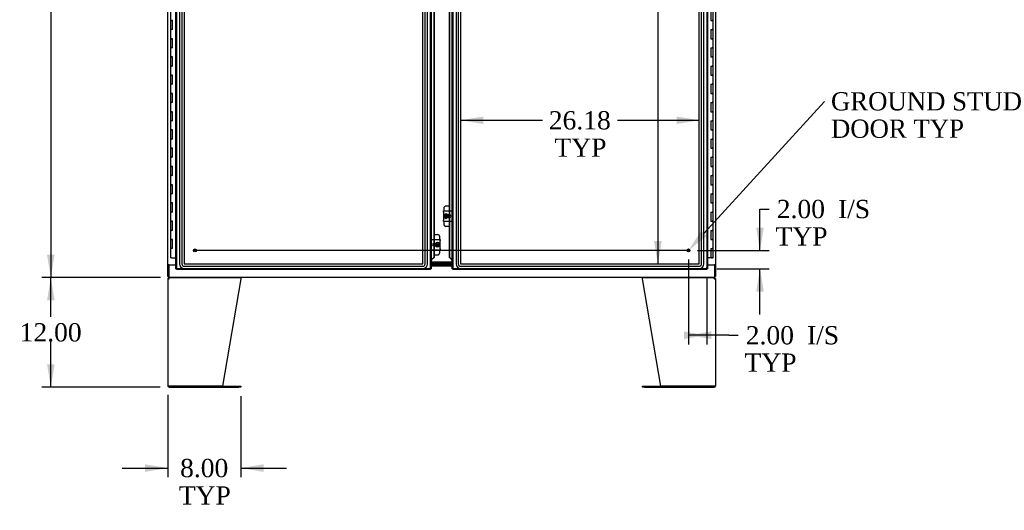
# Model space of a CAD drawing. Header units: inches. Extents: x 2 to 538, y -2 to 358.
# Tile 13 of 38: x 102 to 210, y 125 to 179. Entities that reach past the tile are written whole.
import ezdxf
from ezdxf import colors
from ezdxf.entities.mleader import LeaderData, LeaderLine
from ezdxf.enums import TextEntityAlignment as Align
from ezdxf.lldxf.tags import DXFTag
from ezdxf.math import Vec2, Vec3

# ---------------------------------------------------------------- set-up
doc = ezdxf.new("R2010")
doc.units = ezdxf.units.IN
doc.header["$MEASUREMENT"] = 0
for name, color, linetype in [('COM42667', 7, 'Continuous'), ('COM42780', 7, 'Continuous'), ('COM52167-15', 7, 'Continuous'), ('COM52168-15', 7, 'Continuous'), ('COM54746-68', 7, 'Continuous'), ('COM54926', 7, 'Continuous'), ('COM70098', 7, 'Continuous'), ('COM70220', 7, 'Continuous'), ('COM71188-5', 7, 'Continuous'), ('COM71190-2', 7, 'Continuous'), ('Default', 7, 'Continuous'), ('GSK86006', 7, 'Continuous'), ('SCC19011', 7, 'Continuous'), ('SPR20265', 7, 'Continuous'), ('STD26258', 7, 'Continuous'), ('WAF25035', 7, 'Continuous')]:
    doc.layers.add(name, color=color, linetype=linetype)
doc.styles.add('SEACAD_Times_New_Roman', font='times.ttf')
tags = doc.linetypes.add('CENTER2', pattern=[1.125, 0.75, -0.125, 0.125, -0.125]).pattern_tags.tags
tags[10:11] = [DXFTag(74, 4), DXFTag(75, 0), DXFTag(340, '0'), DXFTag(46, 0.0), DXFTag(50, 0.0), DXFTag(44, 0.0), DXFTag(45, 0.0)]
tags[8:9] = [DXFTag(74, 4), DXFTag(75, 0), DXFTag(340, '0'), DXFTag(46, 0.0), DXFTag(50, 0.0), DXFTag(44, 0.0), DXFTag(45, 0.0)]
tags[6:7] = [DXFTag(74, 4), DXFTag(75, 0), DXFTag(340, '0'), DXFTag(46, 0.0), DXFTag(50, 0.0), DXFTag(44, 0.0), DXFTag(45, 0.0)]
tags[4:5] = [DXFTag(74, 4), DXFTag(75, 0), DXFTag(340, '0'), DXFTag(46, 0.0), DXFTag(50, 0.0), DXFTag(44, 0.0), DXFTag(45, 0.0)]
tags = doc.linetypes.add('HIDDEN2', pattern=[0.1875, 0.125, -0.0625]).pattern_tags.tags
tags[6:7] = [DXFTag(74, 4), DXFTag(75, 0), DXFTag(340, '0'), DXFTag(46, 0.0), DXFTag(50, 0.0), DXFTag(44, 0.0), DXFTag(45, 0.0)]
tags[4:5] = [DXFTag(74, 4), DXFTag(75, 0), DXFTag(340, '0'), DXFTag(46, 0.0), DXFTag(50, 0.0), DXFTag(44, 0.0), DXFTag(45, 0.0)]
doc.dimstyles.new('HAMMOND_(STH_-_540x360)', dxfattribs={"dimtxt": 2, "dimasz": 2.5, "dimexe": 1, "dimexo": 1, "dimgap": 0.5, "dimtad": 0, "dimtih": 1, "dimtoh": 1, "dimzin": 0, "dimdsep": 46, "dimtxsty": 'SEACAD_Times_New_Roman', "dimblk1": '_SE_FILLED', "dimblk2": '_SE_FILLED', "dimsah": 1, "dimcen": 1, "dimadec": 0, "dimazin": 0, "dimtfac": 0.8, "dimtofl": 0, "dimtmove": 0, "dimatfit": 3, "dimfxl": 0, "dimtolj": 1, "dimtzin": 0, "dimarcsym": 0})

# ---------------------------------------------------------------- blocks, each defined once
blk = doc.blocks.new('SEANNOT_GROUP3')
at = {"layer": 'Default', "color": 7, "linetype": 'CENTER2'}
blk.add_line((175.52, 153.49), (121.26, 153.49), dxfattribs=at)
blk = doc.blocks.new('DMBLK3439')
at = {"layer": 'Default', "linetype": 'Continuous'}
for points in [[(105.11, 220.15), (105.94, 220.15), (105.53, 222.65)], [(105.11, 153.02), (105.53, 150.52), (105.94, 153.02)]]:
    blk.add_hatch(color=7, dxfattribs=at).paths.add_polyline_path(points)
at = {"layer": 'Default', "color": 7, "linetype": 'Continuous'}
for p, q in [((117.45, 222.65), (104.53, 222.65)), ((105.53, 222.65), (105.53, 188.29)), ((105.53, 185.59), (105.53, 150.52)), ((117.45, 150.52), (104.53, 150.52))]:
    blk.add_line(p, q, dxfattribs=at)
at = {"layer": 'Default', "color": 7, "linetype": 'Continuous', "style": 'SEACAD_Times_New_Roman'}
blk.add_text('72.13', height=2, dxfattribs=at).set_placement((102.11, 187.59), align=Align.TOP_LEFT)
blk = doc.blocks.new('_SE_FILLED')
at = {"color": 0}
blk.add_line((0, 0), (-1, 0), dxfattribs=at)
blk.add_solid([(0, 0), (-1, -0.1665), (-1, 0.1665), (0, 0)], dxfattribs=at)
blk = doc.blocks.new('DMBLK3453')
at = {"layer": 'Default', "linetype": 'Continuous'}
for points in [[(183.71, 155.99), (182.87, 155.99), (183.29, 153.49)], [(183.71, 148.99), (183.29, 151.49), (182.87, 148.99)]]:
    blk.add_hatch(color=7, dxfattribs=at).paths.add_polyline_path(points)
at = {"layer": 'Default', "color": 7, "linetype": 'Continuous'}
for p, q in [((183.29, 158.03), (184.29, 158.03)), ((183.29, 153.49), (183.29, 158.03)), ((176.45, 153.49), (184.29, 153.49)), ((178.55, 151.49), (184.29, 151.49)), ((183.29, 146.49), (183.29, 151.49))]:
    blk.add_line(p, q, dxfattribs=at)
at = {"layer": 'Default', "color": 7, "linetype": 'Continuous', "style": 'SEACAD_Times_New_Roman'}
for s, p in [('2.00', (185.13, 159.03)), ('I/S', (191.84, 159.03)), ('TYP', (184.99, 156.03))]:
    blk.add_text(s, height=2, dxfattribs=at).set_placement(p, align=Align.TOP_LEFT)
blk = doc.blocks.new('DMBLK3454')
at = {"layer": 'Default', "linetype": 'Continuous'}
for points in [[(174.95, 143.79), (177.45, 144.2), (174.95, 144.62)], [(177.95, 143.79), (177.95, 144.62), (175.45, 144.2)]]:
    blk.add_hatch(color=7, dxfattribs=at).paths.add_polyline_path(points)
at = {"layer": 'Default', "color": 7, "linetype": 'Continuous'}
for p, q in [((175.45, 152.49), (175.45, 143.2)), ((177.45, 150.4), (177.45, 143.2)), ((179.89, 144.2), (175.45, 144.2)), ((179.89, 144.2), (180.89, 144.2))]:
    blk.add_line(p, q, dxfattribs=at)
at = {"layer": 'Default', "color": 7, "linetype": 'Continuous', "style": 'SEACAD_Times_New_Roman'}
for s, p in [('2.00', (181.73, 145.2)), ('I/S', (188.44, 145.2)), ('TYP', (181.59, 142.2))]:
    blk.add_text(s, height=2, dxfattribs=at).set_placement(p, align=Align.TOP_LEFT)
blk = doc.blocks.new('DMBLK3460')
at = {"layer": 'Default', "linetype": 'Continuous'}
for points in [[(105.11, 148.02), (105.94, 148.02), (105.53, 150.52)], [(105.11, 141.02), (105.53, 138.52), (105.94, 141.02)]]:
    blk.add_hatch(color=7, dxfattribs=at).paths.add_polyline_path(points)
at = {"layer": 'Default', "color": 7, "linetype": 'Continuous'}
for p, q in [((117.56, 150.52), (104.53, 150.52)), ((105.53, 146.22), (105.53, 150.52)), ((105.53, 138.52), (105.53, 143.52)), ((117.5, 138.52), (104.53, 138.52))]:
    blk.add_line(p, q, dxfattribs=at)
at = {"layer": 'Default', "color": 7, "linetype": 'Continuous', "style": 'SEACAD_Times_New_Roman'}
blk.add_text('12.00', height=2, dxfattribs=at).set_placement((102.11, 145.52), align=Align.TOP_LEFT)
blk = doc.blocks.new('DMBLK3461')
at = {"layer": 'Default', "linetype": 'Continuous'}
for points in [[(115.86, 129.23), (118.36, 129.65), (115.86, 130.06)], [(128.86, 129.23), (128.86, 130.06), (126.36, 129.65)]]:
    blk.add_hatch(color=7, dxfattribs=at).paths.add_polyline_path(points)
at = {"layer": 'Default', "color": 7, "linetype": 'Continuous'}
for p, q in [((118.36, 137.67), (118.36, 128.65)), ((126.36, 137.52), (126.36, 128.65)), ((113.36, 129.65), (118.36, 129.65)), ((126.36, 129.65), (131.36, 129.65))]:
    blk.add_line(p, q, dxfattribs=at)
at = {"layer": 'Default', "color": 7, "linetype": 'Continuous', "style": 'SEACAD_Times_New_Roman'}
for s, p in [('8.00', (119.7, 130.65)), ('TYP', (119.56, 127.65))]:
    blk.add_text(s, height=2, dxfattribs=at).set_placement(p, align=Align.TOP_LEFT)
blk = doc.blocks.new('DMBLK3474')
at = {"layer": 'Default', "linetype": 'Continuous'}
for points in [[(171.67, 218.66), (172.51, 218.66), (172.09, 221.16)], [(171.67, 154.51), (172.09, 152.01), (172.51, 154.51)]]:
    blk.add_hatch(color=7, dxfattribs=at).paths.add_polyline_path(points)
at = {"layer": 'Default', "color": 7, "linetype": 'Continuous'}
for p, q in [((172.09, 221.16), (172.09, 188.29)), ((172.09, 182.59), (172.09, 152.01))]:
    blk.add_line(p, q, dxfattribs=at)
at = {"layer": 'Default', "color": 7, "linetype": 'Continuous', "style": 'SEACAD_Times_New_Roman'}
for s, p in [('69.15', (168.68, 187.59)), ('TYP', (169.29, 184.59))]:
    blk.add_text(s, height=2, dxfattribs=at).set_placement(p, align=Align.TOP_LEFT)
blk = doc.blocks.new('DMBLK3475')
at = {"layer": 'Default', "linetype": 'Continuous'}
for points in [[(152.96, 168.17), (150.46, 167.75), (152.96, 167.34)], [(174.14, 168.17), (174.14, 167.34), (176.64, 167.75)]]:
    blk.add_hatch(color=7, dxfattribs=at).paths.add_polyline_path(points)
at = {"layer": 'Default', "color": 7, "linetype": 'Continuous'}
for p, q in [((150.46, 167.75), (159.43, 167.75)), ((167.66, 167.75), (176.64, 167.75))]:
    blk.add_line(p, q, dxfattribs=at)
at = {"layer": 'Default', "color": 7, "linetype": 'Continuous', "style": 'SEACAD_Times_New_Roman'}
for s, p in [('26.18', (160.13, 168.75)), ('TYP', (160.75, 165.75))]:
    blk.add_text(s, height=2, dxfattribs=at).set_placement(p, align=Align.TOP_LEFT)

msp = doc.modelspace()

# ---------------------------------------------------------------- linework, layer by layer
at = {"layer": 'COM42667', "color": 7, "linetype": 'Continuous'}
for p, q in [((148.57, 157.688), (148.57, 157.831)), ((148.57, 157.831), (149.54, 157.831)), ((148.57, 157.688), (148.57, 156.797)), ((149.54, 157.831), (149.54, 157.688)), ((149.54, 156.797), (149.54, 157.688)), ((148.57, 156.654), (148.57, 156.797)), ((149.54, 156.654), (148.57, 156.654)), ((149.266, 157.383), (149.066, 157.383)), ((149.066, 157.102), (149.266, 157.102)), ((149.54, 156.797), (149.54, 156.654)), ((147.241, 154.564), (147.241, 154.707)), ((147.241, 154.707), (148.211, 154.707)), ((147.241, 154.564), (147.241, 153.673)), ((148.211, 154.707), (148.211, 154.564)), ((148.211, 153.673), (148.211, 154.564)), ((147.241, 153.53), (147.241, 153.673)), ((148.211, 153.53), (147.241, 153.53)), ((147.715, 154.259), (147.515, 154.259)), ((147.515, 153.978), (147.715, 153.978)), ((148.211, 153.673), (148.211, 153.53))]:
    msp.add_line(p, q, dxfattribs=at)
for centre, start, end in [((149.266, 157.243), 270, 90), ((147.515, 154.119), 90, 270)]:
    msp.add_arc(centre, 0.14, start, end, dxfattribs=at)
at = {"layer": 'COM42780', "color": 7, "linetype": 'Continuous'}
for p, q in [((148.609, 158.108), (148.609, 157.831)), ((149.238, 158.358), (148.859, 158.358)), ((148.609, 156.654), (148.609, 156.377)), ((149.109, 157.383), (149.109, 157.312)), ((149.109, 157.178), (149.109, 157.102)), ((149.238, 156.127), (148.859, 156.127)), ((147.544, 155.234), (147.922, 155.234)), ((148.172, 154.707), (148.172, 154.984)), ((147.672, 154.183), (147.672, 154.259)), ((147.672, 153.978), (147.672, 154.049)), ((148.172, 153.253), (148.172, 153.53)), ((147.544, 153.003), (147.922, 153.003))]:
    msp.add_line(p, q, dxfattribs=at)
for centre, start, end in [((148.859, 158.108), 90, 180), ((149.359, 157.671), 119.09774, 140.06757), ((149.359, 156.814), 219.93243, 240.90226), ((148.859, 156.377), 180, 270), ((147.422, 154.547), 39.93243, 60.90226), ((147.922, 154.984), 0, 90), ((147.422, 153.69), 299.09774, 320.06757), ((147.922, 153.253), 270, 0)]:
    msp.add_arc(centre, 0.25, start, end, dxfattribs=at)
at = {"layer": 'COM52167-15', "color": 7, "linetype": 'Continuous'}
for p, q in [((149.547, 151.493), (149.547, 221.89)), ((177.547, 221.89), (177.547, 151.493)), ((149.238, 157.831), (149.238, 187.529)), ((149.262, 157.831), (149.262, 187.529)), ((149.238, 157.102), (149.238, 157.383)), ((149.238, 152.723), (149.238, 156.654)), ((149.262, 157.102), (149.262, 157.383)), ((149.262, 152.723), (149.262, 156.654)), ((149.238, 152.723), (149.262, 152.723)), ((149.238, 152.723), (149.462, 152.491)), ((149.487, 152.491), (149.262, 152.723)), ((149.487, 152.491), (149.462, 152.491)), ((149.54, 152.368), (149.54, 151.493)), ((149.54, 151.493), (149.547, 151.493)), ((149.547, 151.493), (149.603, 151.493)), ((149.642, 151.493), (149.603, 151.493)), ((149.69, 151.541), (149.642, 151.493)), ((149.642, 151.493), (149.642, 151.454)), ((149.642, 151.398), (149.642, 151.454)), ((177.452, 151.398), (149.642, 151.398)), ((149.69, 151.541), (149.69, 151.541)), ((149.69, 151.541), (149.69, 151.541)), ((149.69, 151.541), (149.69, 151.541)), ((149.69, 151.541), (149.69, 151.541)), ((177.404, 151.541), (177.404, 151.541)), ((177.404, 151.541), (177.404, 151.541)), ((177.404, 151.541), (177.452, 151.493)), ((177.404, 151.541), (177.404, 151.541)), ((177.405, 151.541), (177.404, 151.541)), ((177.452, 151.493), (177.452, 151.454)), ((177.452, 151.493), (177.491, 151.493)), ((177.452, 151.398), (177.452, 151.454)), ((177.547, 151.493), (177.491, 151.493))]:
    msp.add_line(p, q, dxfattribs=at)
at = {"layer": 'COM52167-15', "color": 7, "linetype": 'HIDDEN2'}
for p, q in [((149.642, 151.493), (149.642, 221.89)), ((177.452, 221.89), (177.452, 151.493)), ((149.238, 157.383), (149.238, 157.831)), ((149.262, 157.383), (149.262, 157.831)), ((149.238, 156.654), (149.238, 157.102)), ((149.262, 156.654), (149.262, 157.102)), ((149.525, 152.448), (149.508, 152.448)), ((149.54, 152.368), (149.622, 152.368)), ((149.622, 152.368), (149.622, 151.493)), ((177.452, 151.493), (149.642, 151.493))]:
    msp.add_line(p, q, dxfattribs=at)
at = {"layer": 'COM52167-15', "color": 7, "linetype": 'Continuous'}
for centre, radius, start, end in [((148.898, 152.161), 0.675, 17.8886, 29.28531), ((150.172, 150.563), 1.09, 116.23673, 121.43872), ((148.712, 152.023), 1.09, 328.56128, 333.76327), ((178.382, 152.023), 1.09, 206.23673, 211.43872), ((176.923, 150.563), 1.09, 58.56128, 63.76327)]:
    msp.add_arc(centre, radius, start, end, dxfattribs=at)
msp.add_open_spline([(149.462, 152.491), (149.474, 152.483), (149.487, 152.474), (149.499, 152.466)], degree=3, dxfattribs=at)
at = {"layer": 'COM52167-15', "color": 7, "linetype": 'HIDDEN2'}
msp.add_open_spline([(149.499, 152.466), (149.502, 152.464), (149.505, 152.462), (149.523, 152.45), (149.539, 152.44), (149.567, 152.419), (149.581, 152.409), (149.604, 152.389), (149.614, 152.378), (149.622, 152.368)], degree=3, knots=[0.20132528, 0.20132528, 0.20132528, 0.20132528, 0.25, 0.25, 0.5, 0.5, 0.75, 0.75, 1, 1, 1, 1], dxfattribs=at)
at = {"layer": 'COM52168-15', "color": 7, "linetype": 'Continuous'}
for p, q in [((119.234, 151.493), (119.234, 221.89)), ((147.234, 221.89), (147.234, 151.493)), ((147.519, 184.405), (147.519, 154.707)), ((147.544, 184.405), (147.544, 154.707)), ((147.519, 154.259), (147.519, 153.978)), ((147.519, 153.53), (147.519, 152.723)), ((147.544, 154.259), (147.544, 153.978)), ((147.544, 153.53), (147.544, 152.723)), ((147.241, 151.493), (147.241, 152.368)), ((147.295, 152.491), (147.519, 152.723)), ((147.295, 152.491), (147.319, 152.491)), ((147.544, 152.723), (147.319, 152.491)), ((147.544, 152.723), (147.519, 152.723)), ((119.234, 151.493), (119.29, 151.493)), ((119.329, 151.493), (119.29, 151.493)), ((119.377, 151.541), (119.329, 151.493)), ((119.329, 151.493), (119.329, 151.454)), ((119.329, 151.398), (119.329, 151.454)), ((147.139, 151.398), (119.329, 151.398)), ((119.377, 151.541), (119.377, 151.541)), ((119.377, 151.541), (119.377, 151.541)), ((119.377, 151.541), (119.377, 151.541)), ((119.377, 151.541), (119.377, 151.541)), ((147.091, 151.541), (147.091, 151.541)), ((147.091, 151.541), (147.091, 151.541)), ((147.092, 151.541), (147.091, 151.541)), ((147.091, 151.541), (147.091, 151.541)), ((147.106, 151.526), (147.139, 151.493)), ((147.139, 151.493), (147.178, 151.493)), ((147.139, 151.493), (147.139, 151.454)), ((147.139, 151.398), (147.139, 151.454)), ((147.234, 151.493), (147.178, 151.493)), ((147.234, 151.493), (147.241, 151.493))]:
    msp.add_line(p, q, dxfattribs=at)
at = {"layer": 'COM52168-15', "color": 7, "linetype": 'HIDDEN2'}
for p, q in [((119.329, 151.493), (119.329, 221.89)), ((147.139, 221.89), (147.139, 151.493)), ((147.519, 154.707), (147.519, 154.259)), ((147.544, 154.707), (147.544, 154.259)), ((147.519, 153.978), (147.519, 153.53)), ((147.544, 153.978), (147.544, 153.53)), ((147.241, 152.368), (147.16, 152.368)), ((147.16, 151.493), (147.16, 152.368)), ((147.273, 152.448), (147.256, 152.448)), ((147.139, 151.493), (119.329, 151.493)), ((147.091, 151.541), (147.093, 151.539)), ((147.093, 151.539), (147.106, 151.526))]:
    msp.add_line(p, q, dxfattribs=at)
at = {"layer": 'COM52168-15', "color": 7, "linetype": 'Continuous'}
for centre, radius, start, end in [((147.883, 152.161), 0.675, 150.71469, 162.1114), ((119.859, 150.563), 1.09, 116.23673, 121.43872), ((118.399, 152.023), 1.09, 328.56128, 333.76327), ((148.069, 152.023), 1.09, 206.23673, 211.43872), ((146.61, 150.563), 1.09, 58.56128, 63.76327)]:
    msp.add_arc(centre, radius, start, end, dxfattribs=at)
at = {"layer": 'COM52168-15', "color": 7, "linetype": 'HIDDEN2'}
msp.add_open_spline([(147.16, 152.368), (147.167, 152.378), (147.178, 152.389), (147.201, 152.409), (147.214, 152.419), (147.243, 152.44), (147.258, 152.45), (147.276, 152.462), (147.279, 152.464), (147.282, 152.466)], degree=3, knots=[0, 0, 0, 0, 0.25, 0.25, 0.5, 0.5, 0.75, 0.75, 0.79867471, 0.79867471, 0.79867471, 0.79867471], dxfattribs=at)
at = {"layer": 'COM52168-15', "color": 7, "linetype": 'Continuous'}
msp.add_open_spline([(147.282, 152.466), (147.295, 152.474), (147.307, 152.483), (147.319, 152.491)], degree=3, dxfattribs=at)
at = {"layer": 'COM54746-68', "color": 7, "linetype": 'Continuous'}
for p, q in [((118.632, 179.692), (118.632, 178.692)), ((177.916, 179.692), (177.916, 178.692)), ((178.149, 178.692), (178.149, 179.692)), ((118.632, 178.692), (118.749, 178.692)), ((118.749, 178.692), (118.632, 178.692)), ((118.632, 178.692), (118.632, 177.692)), ((118.866, 178.692), (118.749, 178.692)), ((118.866, 177.692), (118.866, 178.692)), ((177.916, 178.692), (178.032, 178.692)), ((178.149, 178.692), (178.032, 178.692)), ((178.032, 178.692), (178.149, 178.692)), ((178.149, 177.692), (178.149, 178.692)), ((118.632, 177.692), (118.749, 177.692)), ((118.632, 177.692), (118.632, 176.692)), ((118.749, 177.692), (118.632, 177.692)), ((118.866, 177.692), (118.749, 177.692)), ((177.916, 177.692), (177.916, 176.692)), ((177.916, 177.692), (178.032, 177.692)), ((178.149, 177.692), (178.032, 177.692)), ((178.032, 177.692), (178.149, 177.692)), ((178.149, 176.692), (178.149, 177.692)), ((118.632, 176.692), (118.749, 176.692)), ((118.749, 176.692), (118.632, 176.692)), ((118.632, 176.692), (118.632, 175.692)), ((118.866, 176.692), (118.749, 176.692)), ((118.866, 175.692), (118.866, 176.692)), ((177.916, 176.692), (178.032, 176.692)), ((178.149, 176.692), (178.032, 176.692)), ((178.032, 176.692), (178.149, 176.692)), ((178.149, 175.692), (178.149, 176.692)), ((118.632, 175.692), (118.749, 175.692)), ((118.632, 175.692), (118.632, 174.692)), ((118.749, 175.692), (118.632, 175.692)), ((118.866, 175.692), (118.749, 175.692)), ((177.916, 175.692), (177.916, 174.692)), ((177.916, 175.692), (178.032, 175.692)), ((178.149, 175.692), (178.032, 175.692)), ((178.032, 175.692), (178.149, 175.692)), ((178.149, 174.692), (178.149, 175.692)), ((118.632, 174.692), (118.749, 174.692)), ((118.749, 174.692), (118.632, 174.692)), ((118.632, 174.692), (118.632, 173.692)), ((118.866, 174.692), (118.749, 174.692)), ((118.866, 173.692), (118.866, 174.692)), ((177.916, 174.692), (178.032, 174.692)), ((178.149, 174.692), (178.032, 174.692)), ((178.032, 174.692), (178.149, 174.692)), ((178.149, 173.692), (178.149, 174.692)), ((118.632, 173.692), (118.749, 173.692)), ((118.632, 173.692), (118.632, 172.692)), ((118.749, 173.692), (118.632, 173.692)), ((118.866, 173.692), (118.749, 173.692)), ((177.916, 173.692), (177.916, 172.692)), ((177.916, 173.692), (178.032, 173.692)), ((178.149, 173.692), (178.032, 173.692)), ((178.032, 173.692), (178.149, 173.692)), ((178.149, 172.692), (178.149, 173.692)), ((118.632, 172.692), (118.749, 172.692)), ((118.749, 172.692), (118.632, 172.692)), ((118.632, 172.692), (118.632, 171.692)), ((118.632, 171.692), (118.749, 171.692)), ((118.632, 171.692), (118.632, 170.692)), ((118.749, 171.692), (118.632, 171.692)), ((118.866, 172.692), (118.749, 172.692)), ((118.866, 171.692), (118.749, 171.692)), ((118.866, 171.692), (118.866, 172.692)), ((177.916, 172.692), (178.032, 172.692)), ((177.916, 171.692), (177.916, 170.692)), ((177.916, 171.692), (178.032, 171.692)), ((178.149, 172.692), (178.032, 172.692)), ((178.032, 172.692), (178.149, 172.692)), ((178.149, 171.692), (178.032, 171.692)), ((178.032, 171.692), (178.149, 171.692)), ((178.149, 171.692), (178.149, 172.692)), ((178.149, 170.692), (178.149, 171.692)), ((118.632, 170.692), (118.749, 170.692)), ((118.749, 170.692), (118.632, 170.692)), ((118.632, 170.692), (118.632, 169.692)), ((118.866, 170.692), (118.749, 170.692)), ((118.866, 169.692), (118.866, 170.692)), ((177.916, 170.692), (178.032, 170.692)), ((178.149, 170.692), (178.032, 170.692)), ((178.032, 170.692), (178.149, 170.692)), ((178.149, 169.692), (178.149, 170.692)), ((118.632, 169.692), (118.749, 169.692)), ((118.632, 169.692), (118.632, 168.692)), ((118.749, 169.692), (118.632, 169.692)), ((118.866, 169.692), (118.749, 169.692)), ((177.916, 169.692), (177.916, 168.692)), ((177.916, 169.692), (178.032, 169.692)), ((178.149, 169.692), (178.032, 169.692)), ((178.032, 169.692), (178.149, 169.692)), ((178.149, 168.692), (178.149, 169.692)), ((118.632, 168.692), (118.749, 168.692)), ((118.749, 168.692), (118.632, 168.692)), ((118.632, 168.692), (118.632, 167.692)), ((118.866, 168.692), (118.749, 168.692)), ((118.866, 167.692), (118.866, 168.692)), ((177.916, 168.692), (178.032, 168.692)), ((178.149, 168.692), (178.032, 168.692)), ((178.032, 168.692), (178.149, 168.692)), ((178.149, 167.692), (178.149, 168.692)), ((118.632, 167.692), (118.749, 167.692)), ((118.632, 167.692), (118.632, 166.692)), ((118.749, 167.692), (118.632, 167.692)), ((118.866, 167.692), (118.749, 167.692)), ((177.916, 167.692), (177.916, 166.692)), ((177.916, 167.692), (178.032, 167.692)), ((178.149, 167.692), (178.032, 167.692)), ((178.032, 167.692), (178.149, 167.692)), ((178.149, 166.692), (178.149, 167.692)), ((118.632, 166.692), (118.749, 166.692)), ((118.749, 166.692), (118.632, 166.692)), ((118.632, 166.692), (118.632, 165.692)), ((118.866, 166.692), (118.749, 166.692)), ((118.866, 165.692), (118.866, 166.692)), ((177.916, 166.692), (178.032, 166.692)), ((178.149, 166.692), (178.032, 166.692)), ((178.032, 166.692), (178.149, 166.692)), ((178.149, 165.692), (178.149, 166.692)), ((118.632, 165.692), (118.749, 165.692)), ((118.632, 165.692), (118.632, 164.692)), ((118.749, 165.692), (118.632, 165.692)), ((118.866, 165.692), (118.749, 165.692)), ((177.916, 165.692), (177.916, 164.692)), ((177.916, 165.692), (178.032, 165.692)), ((178.149, 165.692), (178.032, 165.692)), ((178.032, 165.692), (178.149, 165.692)), ((178.149, 164.692), (178.149, 165.692)), ((118.632, 164.692), (118.749, 164.692)), ((118.749, 164.692), (118.632, 164.692)), ((118.632, 164.692), (118.632, 163.692)), ((118.866, 164.692), (118.749, 164.692)), ((118.866, 163.692), (118.866, 164.692)), ((177.916, 164.692), (178.032, 164.692)), ((178.149, 164.692), (178.032, 164.692)), ((178.032, 164.692), (178.149, 164.692)), ((178.149, 163.692), (178.149, 164.692)), ((118.632, 163.692), (118.749, 163.692)), ((118.632, 163.692), (118.632, 162.692)), ((118.749, 163.692), (118.632, 163.692)), ((118.866, 163.692), (118.749, 163.692)), ((177.916, 163.692), (177.916, 162.692)), ((177.916, 163.692), (178.032, 163.692)), ((178.149, 163.692), (178.032, 163.692)), ((178.032, 163.692), (178.149, 163.692)), ((178.149, 162.692), (178.149, 163.692)), ((118.632, 162.692), (118.749, 162.692)), ((118.749, 162.692), (118.632, 162.692)), ((118.632, 162.692), (118.632, 161.692)), ((118.866, 162.692), (118.749, 162.692)), ((118.866, 161.692), (118.866, 162.692)), ((177.916, 162.692), (178.032, 162.692)), ((178.149, 162.692), (178.032, 162.692)), ((178.032, 162.692), (178.149, 162.692)), ((178.149, 161.692), (178.149, 162.692)), ((118.632, 161.692), (118.749, 161.692)), ((118.632, 161.692), (118.632, 160.692)), ((118.749, 161.692), (118.632, 161.692)), ((118.866, 161.692), (118.749, 161.692)), ((177.916, 161.692), (177.916, 160.692)), ((177.916, 161.692), (178.032, 161.692)), ((178.149, 161.692), (178.032, 161.692)), ((178.032, 161.692), (178.149, 161.692)), ((178.149, 160.692), (178.149, 161.692)), ((118.632, 160.692), (118.749, 160.692)), ((118.749, 160.692), (118.632, 160.692)), ((118.632, 160.692), (118.632, 159.692)), ((118.866, 160.692), (118.749, 160.692)), ((118.866, 159.692), (118.866, 160.692)), ((177.916, 160.692), (178.032, 160.692)), ((178.149, 160.692), (178.032, 160.692)), ((178.032, 160.692), (178.149, 160.692)), ((178.149, 159.692), (178.149, 160.692)), ((118.632, 159.692), (118.749, 159.692)), ((118.632, 159.692), (118.632, 158.692)), ((118.749, 159.692), (118.632, 159.692)), ((118.866, 159.692), (118.749, 159.692)), ((177.916, 159.692), (177.916, 158.692)), ((177.916, 159.692), (178.032, 159.692)), ((178.149, 159.692), (178.032, 159.692)), ((178.032, 159.692), (178.149, 159.692)), ((178.149, 158.692), (178.149, 159.692)), ((118.632, 158.692), (118.749, 158.692)), ((118.749, 158.692), (118.632, 158.692)), ((118.632, 158.692), (118.632, 157.692)), ((118.632, 157.692), (118.749, 157.692)), ((118.632, 157.692), (118.632, 156.692)), ((118.749, 157.692), (118.632, 157.692)), ((118.866, 158.692), (118.749, 158.692)), ((118.866, 157.692), (118.749, 157.692)), ((118.866, 157.692), (118.866, 158.692)), ((177.916, 158.692), (178.032, 158.692)), ((177.916, 157.692), (177.916, 156.692)), ((177.916, 157.692), (178.032, 157.692)), ((178.149, 158.692), (178.032, 158.692)), ((178.032, 158.692), (178.149, 158.692)), ((178.149, 157.692), (178.032, 157.692)), ((178.032, 157.692), (178.149, 157.692)), ((178.149, 157.692), (178.149, 158.692)), ((178.149, 156.692), (178.149, 157.692)), ((118.632, 156.692), (118.749, 156.692)), ((118.749, 156.692), (118.632, 156.692)), ((118.632, 156.692), (118.632, 155.692)), ((118.866, 156.692), (118.749, 156.692)), ((118.866, 155.692), (118.866, 156.692)), ((177.916, 156.692), (178.032, 156.692)), ((178.149, 156.692), (178.032, 156.692)), ((178.032, 156.692), (178.149, 156.692)), ((178.149, 155.692), (178.149, 156.692)), ((118.632, 155.692), (118.749, 155.692)), ((118.632, 155.692), (118.632, 154.692)), ((118.749, 155.692), (118.632, 155.692)), ((118.866, 155.692), (118.749, 155.692)), ((177.916, 155.692), (177.916, 154.692)), ((177.916, 155.692), (178.032, 155.692)), ((178.149, 155.692), (178.032, 155.692)), ((178.032, 155.692), (178.149, 155.692)), ((178.149, 154.692), (178.149, 155.692)), ((118.632, 154.692), (118.749, 154.692)), ((118.749, 154.692), (118.632, 154.692)), ((118.632, 154.692), (118.632, 153.692)), ((118.866, 154.692), (118.749, 154.692)), ((118.866, 153.692), (118.866, 154.692)), ((177.916, 154.692), (178.032, 154.692)), ((178.149, 154.692), (178.032, 154.692)), ((178.032, 154.692), (178.149, 154.692)), ((178.149, 153.692), (178.149, 154.692)), ((118.632, 153.692), (118.749, 153.692)), ((118.632, 153.692), (118.632, 152.692)), ((118.749, 153.692), (118.632, 153.692)), ((118.866, 153.692), (118.749, 153.692)), ((177.916, 153.692), (177.916, 152.692)), ((177.916, 153.692), (178.032, 153.692)), ((178.149, 153.692), (178.032, 153.692)), ((178.032, 153.692), (178.149, 153.692)), ((178.149, 152.692), (178.149, 153.692)), ((118.749, 152.692), (118.632, 152.692)), ((118.749, 152.692), (119.234, 152.692)), ((177.916, 152.692), (177.547, 152.692)), ((178.149, 152.692), (177.916, 152.692)), ((177.97, 152.657), (177.97, 152.683)), ((177.97, 152.683), (178.02, 152.683)), ((178.02, 152.657), (177.97, 152.657)), ((177.982, 152.692), (177.982, 152.683)), ((178.045, 152.683), (178.02, 152.683)), ((178.045, 152.657), (178.02, 152.657)), ((178.045, 152.683), (178.095, 152.683)), ((178.095, 152.657), (178.045, 152.657)), ((178.082, 152.683), (178.082, 152.692)), ((178.095, 152.683), (178.095, 152.657))]:
    msp.add_line(p, q, dxfattribs=at)
at = {"layer": 'COM54926', "color": 7, "linetype": 'Continuous'}
for p, q in [((118.359, 150.38), (118.359, 138.666)), ((118.359, 150.38), (118.502, 150.38)), ((118.464, 150.409), (118.389, 150.467)), ((118.502, 150.428), (118.502, 150.523)), ((118.502, 150.38), (118.502, 150.467)), ((118.502, 150.38), (118.502, 150.38)), ((118.56, 150.523), (126.348, 150.523)), ((126.359, 150.38), (124.359, 138.618)), ((126.359, 150.467), (126.359, 150.38)), ((170.422, 150.38), (170.422, 150.467)), ((172.422, 138.618), (170.422, 150.38)), ((170.433, 150.523), (178.222, 150.523)), ((178.279, 150.428), (178.279, 150.523)), ((178.279, 150.467), (178.279, 150.38)), ((178.279, 150.38), (178.422, 150.38)), ((178.279, 150.38), (178.279, 150.38)), ((178.317, 150.409), (178.393, 150.467)), ((178.422, 150.38), (178.422, 138.666)), ((118.502, 138.618), (118.368, 138.618)), ((118.368, 138.618), (118.502, 138.618)), ((124.359, 138.618), (118.502, 138.618)), ((118.502, 138.618), (126.139, 138.618)), ((118.502, 138.523), (126.139, 138.523)), ((126.139, 138.618), (126.359, 138.618)), ((126.359, 138.523), (126.139, 138.523)), ((126.359, 138.618), (126.359, 138.523)), ((170.423, 138.523), (170.423, 138.618)), ((170.423, 138.618), (170.643, 138.618)), ((170.643, 138.523), (170.423, 138.523)), ((170.643, 138.618), (178.279, 138.618)), ((170.643, 138.523), (178.279, 138.523)), ((178.279, 138.618), (172.422, 138.618)), ((178.279, 138.618), (178.414, 138.618)), ((178.414, 138.618), (178.279, 138.618))]:
    msp.add_line(p, q, dxfattribs=at)
for centre, radius, start, end in [((118.502, 150.38), 0.143, 142.41616, 180), ((118.502, 150.38), 0.143, 90, 142.41616), ((118.502, 150.38), 0.048, 142.41616, 180), ((118.502, 150.38), 0.048, 90.00014, 142.41602), ((178.279, 150.38), 0.143, 37.58384, 90), ((178.279, 150.38), 0.048, 37.58398, 89.99986), ((178.279, 150.38), 0.048, 0, 37.58384), ((178.279, 150.38), 0.143, 0, 37.58384), ((118.502, 138.666), 0.143, 180, 199.61294), ((118.502, 138.666), 0.143, 199.61294, 270), ((178.279, 138.666), 0.143, 270, 340.38706), ((178.279, 138.666), 0.143, 340.38706, 0)]:
    msp.add_arc(centre, radius, start, end, dxfattribs=at)
for centre, major_axis, start_param, end_param in [((118.502, 138.666), (0.143, 0), 3.1415927, 3.483903), ((178.279, 138.666), (-0.143, 0), 2.7992823, 3.1415927)]:
    msp.add_ellipse(centre, major_axis=major_axis, ratio=0.9983596, start_param=start_param, end_param=end_param, dxfattribs=at)
for points in [[(118.502, 150.467), (118.512, 150.485), (118.521, 150.499), (118.541, 150.518), (118.55, 150.523), (118.56, 150.523)], [(126.348, 150.523), (126.35, 150.523), (126.352, 150.518), (126.356, 150.499), (126.357, 150.485), (126.359, 150.467)], [(170.422, 150.467), (170.424, 150.485), (170.426, 150.499), (170.429, 150.518), (170.431, 150.523), (170.433, 150.523)], [(178.222, 150.523), (178.231, 150.523), (178.241, 150.518), (178.26, 150.499), (178.27, 150.485), (178.279, 150.467)]]:
    msp.add_open_spline(points, degree=3, knots=[0, 0, 0, 0, 0.5, 0.5, 1, 1, 1, 1], dxfattribs=at)
at = {"layer": 'COM70098', "color": 7, "linetype": 'Continuous'}
for p, q in [((149.54, 152.213), (147.241, 152.213)), ((149.54, 152.118), (147.241, 152.118)), ((147.241, 151.993), (149.54, 151.993)), ((147.241, 151.898), (149.54, 151.898))]:
    msp.add_line(p, q, dxfattribs=at)
at = {"layer": 'COM70220', "color": 7, "linetype": 'HIDDEN2'}
for p, q in [((119.645, 221.159), (119.645, 152.012)), ((119.646, 221.159), (119.646, 152.012)), ((119.895, 221.159), (119.895, 152.012)), ((120.144, 221.159), (120.144, 152.012)), ((120.145, 221.159), (120.145, 152.012)), ((146.323, 152.012), (146.323, 221.159)), ((146.324, 152.012), (146.324, 221.159)), ((146.573, 152.012), (146.573, 221.159)), ((146.822, 152.012), (146.822, 221.159)), ((146.823, 152.012), (146.823, 221.159)), ((149.958, 221.159), (149.958, 152.012)), ((149.959, 221.159), (149.959, 152.012)), ((150.208, 221.159), (150.208, 152.012)), ((150.457, 221.159), (150.457, 152.012)), ((150.458, 221.159), (150.458, 152.012)), ((176.636, 152.012), (176.636, 221.159)), ((176.637, 152.012), (176.637, 221.159)), ((176.886, 152.012), (176.886, 221.159)), ((177.135, 152.012), (177.135, 221.159)), ((177.136, 152.012), (177.136, 221.159)), ((120.145, 152.012), (146.323, 152.012)), ((120.145, 152.011), (146.323, 152.011)), ((120.145, 151.762), (146.323, 151.762)), ((120.145, 151.513), (146.323, 151.513)), ((120.145, 151.512), (146.323, 151.512)), ((150.458, 152.012), (176.636, 152.012)), ((150.458, 152.011), (176.636, 152.011)), ((150.458, 151.762), (176.636, 151.762)), ((150.458, 151.513), (176.636, 151.513)), ((150.458, 151.512), (176.636, 151.512))]:
    msp.add_line(p, q, dxfattribs=at)
for centre, radius, start, end in [((120.145, 152.012), 0.5, 180, 270), ((120.145, 152.012), 0.499, 180, 270), ((120.145, 152.012), 0.25, 180, 270), ((120.145, 152.012), 0.001, 180, 270), ((146.323, 152.012), 0.5, 270, 0), ((146.323, 152.012), 0.001, 270, 360), ((146.323, 152.012), 0.25, 270, 360), ((146.323, 152.012), 0.499, 270, 0), ((150.458, 152.012), 0.5, 180, 270), ((150.458, 152.012), 0.499, 180, 270), ((150.458, 152.012), 0.25, 180, 270), ((150.458, 152.012), 0.001, 180, 270), ((176.636, 152.012), 0.5, 270, 0), ((176.636, 152.012), 0.001, 270, 0), ((176.636, 152.012), 0.25, 270, 0), ((176.636, 152.012), 0.499, 270, 0)]:
    msp.add_arc(centre, radius, start, end, dxfattribs=at)
at = {"layer": 'COM71188-5', "color": 7, "linetype": 'Continuous'}
for p, q in [((118.359, 151.898), (118.359, 221.273)), ((178.422, 221.273), (178.422, 151.898)), ((118.359, 151.898), (118.359, 151.868)), ((118.502, 151.898), (118.359, 151.898)), ((118.359, 150.618), (118.359, 151.868)), ((118.454, 151.868), (118.359, 151.868)), ((118.454, 151.898), (118.454, 151.868)), ((118.502, 151.898), (119.234, 151.898)), ((177.547, 151.898), (178.279, 151.898)), ((178.422, 151.898), (178.279, 151.898)), ((178.327, 151.868), (178.327, 151.898)), ((178.327, 151.868), (178.422, 151.868)), ((178.422, 151.868), (178.422, 151.898)), ((178.422, 151.868), (178.422, 150.618)), ((118.359, 150.618), (118.454, 150.618)), ((178.422, 150.618), (178.327, 150.618))]:
    msp.add_line(p, q, dxfattribs=at)
at = {"layer": 'COM71190-2', "color": 7, "linetype": 'Continuous'}
for p, q in [((118.454, 151.868), (118.454, 150.666)), ((119.234, 151.868), (118.454, 151.868)), ((147.241, 151.803), (149.54, 151.803)), ((178.327, 151.868), (177.547, 151.868)), ((178.327, 150.666), (178.327, 151.868)), ((118.454, 150.666), (118.454, 150.523)), ((178.327, 150.523), (118.454, 150.523)), ((178.327, 150.523), (178.327, 150.666))]:
    msp.add_line(p, q, dxfattribs=at)
at = {"layer": 'GSK86006', "color": 7, "linetype": 'Continuous'}
for p, q in [((149.54, 152.118), (147.241, 152.118)), ((149.54, 151.993), (147.241, 151.993))]:
    msp.add_line(p, q, dxfattribs=at)
at = {"layer": 'SCC19011', "color": 7, "linetype": 'Continuous'}
for p, q in [((148.859, 157.484), (148.644, 157.351)), ((148.644, 157.351), (148.644, 157.277)), ((148.644, 157.277), (148.644, 157.209)), ((148.665, 157.277), (148.644, 157.277)), ((148.644, 157.209), (148.644, 157.134)), ((148.644, 157.209), (148.665, 157.209)), ((148.644, 157.134), (148.859, 157.002)), ((148.675, 157.277), (148.665, 157.277)), ((148.665, 157.209), (148.675, 157.209)), ((149.044, 157.277), (148.675, 157.277)), ((148.675, 157.209), (149.044, 157.209)), ((149.074, 157.351), (148.859, 157.484)), ((148.859, 157.002), (149.074, 157.134)), ((149.054, 157.277), (149.044, 157.277)), ((149.044, 157.209), (149.054, 157.209)), ((149.074, 157.277), (149.054, 157.277)), ((149.054, 157.209), (149.074, 157.209)), ((149.074, 157.277), (149.074, 157.351)), ((149.074, 157.209), (149.074, 157.277)), ((149.074, 157.134), (149.074, 157.209)), ((147.922, 154.36), (147.707, 154.227)), ((147.707, 154.227), (147.707, 154.153)), ((147.707, 154.153), (147.707, 154.085)), ((147.727, 154.153), (147.707, 154.153)), ((147.707, 154.085), (147.707, 154.01)), ((147.707, 154.085), (147.727, 154.085)), ((147.707, 154.01), (147.922, 153.878)), ((147.738, 154.153), (147.727, 154.153)), ((147.727, 154.085), (147.738, 154.085)), ((148.106, 154.153), (147.738, 154.153)), ((147.738, 154.085), (148.106, 154.085)), ((148.137, 154.227), (147.922, 154.36)), ((147.922, 153.878), (148.137, 154.01)), ((148.117, 154.153), (148.106, 154.153)), ((148.106, 154.085), (148.117, 154.085)), ((148.137, 154.153), (148.117, 154.153)), ((148.117, 154.085), (148.137, 154.085)), ((148.137, 154.153), (148.137, 154.227)), ((148.137, 154.085), (148.137, 154.153)), ((148.137, 154.01), (148.137, 154.085))]:
    msp.add_line(p, q, dxfattribs=at)
for centre, radius, start, end in [((148.859, 157.243), 0.187, 10.44743, 169.55257), ((148.859, 157.243), 0.187, 190.44743, 349.55257), ((147.922, 154.119), 0.188, 10.44743, 169.55257), ((147.922, 154.119), 0.187, 190.44743, 349.55257)]:
    msp.add_arc(centre, radius, start, end, dxfattribs=at)
at = {"layer": 'SPR20265', "color": 7, "linetype": 'Continuous'}
msp.add_line((149.044, 157.427), (149.036, 157.419), dxfattribs=at)
for points, knots in [([(149.086, 157.131), (149.087, 157.135), (149.102, 157.166), (149.117, 157.231), (149.105, 157.323), (149.072, 157.386), (149.045, 157.415), (149.039, 157.422)], [0.77157993, 0.77157993, 0.77157993, 0.77157993, 0.773065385, 0.783856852, 0.794648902, 0.805438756, 0.808730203, 0.808730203, 0.808730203, 0.808730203]), ([(149.077, 157.101), (149.091, 157.122), (149.113, 157.17), (149.125, 157.25), (149.11, 157.329), (149.088, 157.369), (149.078, 157.384)], [0.958103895, 0.958103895, 0.958103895, 0.958103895, 0.966838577, 0.976538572, 0.987275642, 0.993634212, 0.993634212, 0.993634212, 0.993634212]), ([(147.704, 154.26), (147.691, 154.239), (147.668, 154.191), (147.657, 154.111), (147.672, 154.032), (147.694, 153.992), (147.703, 153.977)], [0.958103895, 0.958103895, 0.958103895, 0.958103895, 0.966838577, 0.976538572, 0.987275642, 0.993634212, 0.993634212, 0.993634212, 0.993634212])]:
    msp.add_open_spline(points, degree=3, knots=knots, dxfattribs=at)
at = {"layer": 'STD26258', "color": 7, "linetype": 'HIDDEN2'}
for centre, radius in [((121.329, 153.493), 0.156), ((121.329, 153.493), 0.125), ((121.329, 153.493), 0.0944), ((175.452, 153.493), 0.156), ((175.452, 153.493), 0.125), ((175.452, 153.493), 0.0944)]:
    msp.add_circle(centre, radius, dxfattribs=at)
at = {"layer": 'WAF25035', "color": 7, "linetype": 'Continuous'}
for centre in [(148.859, 157.243), (147.922, 154.119)]:
    msp.add_circle(centre, 0.25, dxfattribs=at)

# ---------------------------------------------------------------- block references
at = {"layer": 'Default'}
msp.add_blockref('SEANNOT_GROUP3', (0, 0), dxfattribs=at)

# ---------------------------------------------------------------- dimensions: what is measured, and where the dimension line sits
at = {"layer": 'Default', "color": 7, "linetype": 'Continuous'}
for base, p1, p2, angle, text, picture, middle in [((105.525438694, 222.648003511), (118.45421414, 222.648003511), (118.45421414, 150.523003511), 270, '\\A1;<>', 'DMBLK3439', (105.525438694, 186.585503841)), ((172.09, 221.16), (176.636, 221.16), (176.636, 152.011), 270, '\\A1;<>\\PTYP', 'DMBLK3474', (172.09, 186.586)), ((150.457, 167.754), (150.457, 152.012), (176.637, 152.012), 0, '\\A1;<>\\PTYP', 'DMBLK3475', (163.547, 167.754)), ((105.525, 138.523), (118.502, 138.523), (118.56, 150.523), 89.72522, '\\A1;<>', 'DMBLK3460', (105.525, 144.523))]:
    dim = msp.add_linear_dim(base=base, p1=p1, p2=p2, angle=angle, text=text, dimstyle='HAMMOND_(STH_-_540x360)', dxfattribs=at)
    dim.commit()
    dim.dimension.update_dxf_attribs({"geometry": picture, "text_midpoint": middle, "dimtype": 161})
dim = msp.add_linear_dim(base=(183.289, 153.493), p1=(177.547, 151.493), p2=(175.452, 153.493), angle=90, text='\\A1;<> I/S\\PTYP', dimstyle='HAMMOND_(STH_-_540x360)', override={"dimtmove": 1}, dxfattribs=at)
dim.commit()
dim.dimension.update_dxf_attribs({"geometry": 'DMBLK3453', "text_midpoint": (184.289, 158.032), "dimtype": 160})
dim = msp.add_linear_dim(base=(175.452, 144.203), p1=(177.452, 151.398), p2=(175.452, 153.493), text='\\A1;<> I/S\\PTYP', dimstyle='HAMMOND_(STH_-_540x360)', override={"dimtmove": 1}, dxfattribs=at)
dim.commit()
dim.dimension.update_dxf_attribs({"geometry": 'DMBLK3454', "text_midpoint": (180.888, 144.203), "dimtype": 160})
dim = msp.add_linear_dim(base=(126.359, 129.646), p1=(118.359, 138.666), p2=(126.359, 138.523), text='\\A1;<>\\PTYP', dimstyle='HAMMOND_(STH_-_540x360)', dxfattribs=at)
dim.commit()
dim.dimension.update_dxf_attribs({"geometry": 'DMBLK3461', "text_midpoint": (122.359, 129.646), "dimtype": 160})

# ---------------------------------------------------------------- leaders
ml = msp.add_multileader_mtext('Standard', dxfattribs=at)
ml.set_content('{\\pxsm0.9;\\fTimes New Roman|b0||i0||c0|p34;\\W1.;GROUND STUD\\PDOOR TYP\\P}', color=7)
ml.set_leader_properties()
ml.build(insert=Vec2(0, 0))
ml.multileader.update_dxf_attribs({"dogleg_length": 0, "arrow_head_size": 2.5})
ctx = ml.context
ctx.base_point, ctx.char_height, ctx.arrow_head_size, ctx.landing_gap_size = Vec3(190.98, 168.898), 2, 2.5, 0.7
notes = []
notes.append((ctx, [(0, (1, 1, 0), (190.37, 169.808), (1, 0), 0, [(0, [(175.443, 153.493)], 0, [])])]))
ctx.mtext.insert = Vec3(191.07, 170.83)
for ctx, leaders in notes:
    for number, flags, end, landing, length, lines in leaders:
        leader = LeaderData()
        leader.index, (leader.has_last_leader_line, leader.has_dogleg_vector, leader.attachment_direction) = number, flags
        leader.last_leader_point, leader.dogleg_vector, leader.dogleg_length = Vec3(end), Vec3(landing), length
        for number, points, colour, breaks in lines:
            line = LeaderLine()
            line.index, line.vertices, line.color, line.breaks = number, Vec3.list(points), colors.encode_raw_color(colour), breaks
            leader.lines.append(line)
        ctx.leaders.append(leader)

doc.saveas('drawing.dxf')
